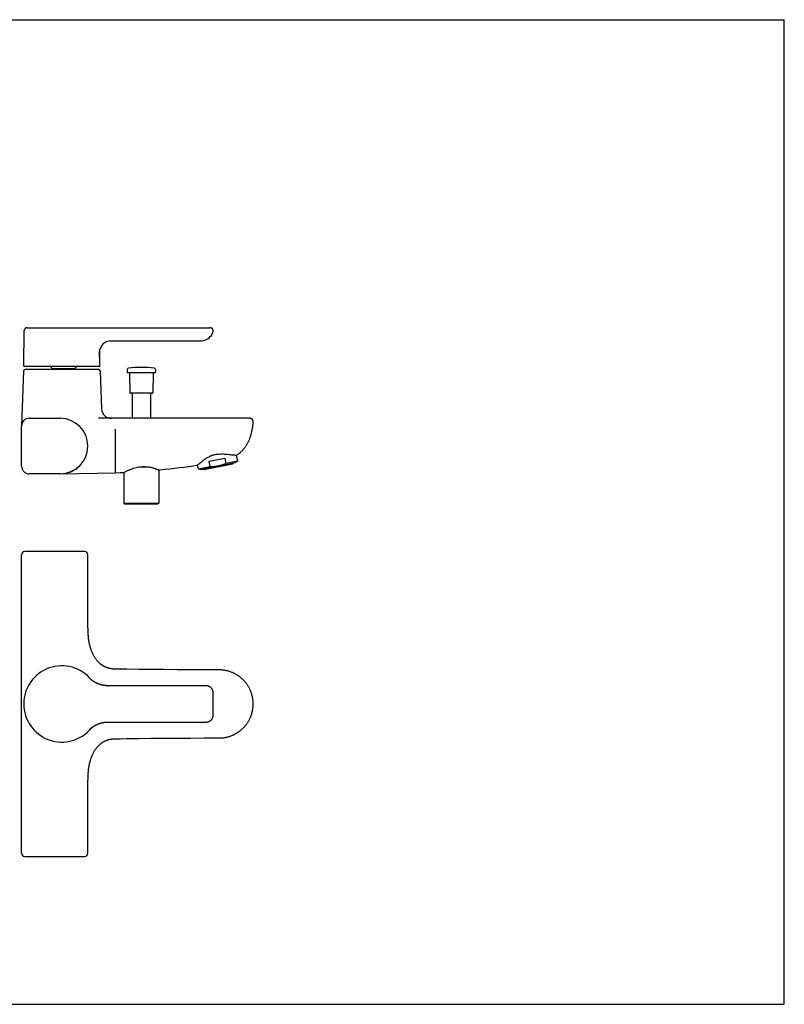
# Model space of a CAD drawing. Header units: millimetres. Extents: x 0 to 841, y 0 to 594.
# Tile 5 of 5: x 380 to 841, y 0 to 594. Entities that reach past the tile are written whole.
import ezdxf

# ---------------------------------------------------------------- set-up
doc = ezdxf.new("R2010")
doc.units = ezdxf.units.MM
doc.header["$LTSCALE"] = 46.255
doc.layers.get('0').update_dxf_attribs({"linetype": 'CONTINUOUS'})

msp = doc.modelspace()

# ---------------------------------------------------------------- linework, layer by layer
at = {"color": 7, "linetype": 'CONTINUOUS'}
for p, q in [((0, 594), (841, 594)), ((841, 0), (841, 594)), ((382.45, 385.08), (382.64, 406.22)), ((384.64, 408.2), (494.72, 408.2)), ((496.68, 405.82), (496.69, 405.86)), ((496.69, 405.86), (496.69, 405.87)), ((434.87, 400.2), (488.45, 400.2)), ((489.33, 400.23), (489.32, 400.23)), ((489.41, 400.23), (489.47, 400.24)), ((489.57, 400.25), (489.58, 400.25)), ((490.39, 400.36), (490.43, 400.37)), ((428.45, 385.08), (428.41, 389.02)), ((382.42, 382.25), (381.17, 349.27)), ((428.15, 384.77), (382.75, 384.77)), ((427.68, 383.02), (383.22, 383.02)), ((398.93, 384.77), (398.93, 384.46)), ((412.97, 383.47), (399.93, 383.47)), ((413.97, 384.77), (413.97, 384.46)), ((428.48, 382.25), (429.35, 359.29)), ((444.76, 382.94), (444.75, 381.43)), ((445.05, 381.12), (461.65, 381.12)), ((446.24, 380.83), (446.35, 368.92)), ((460.46, 380.83), (460.35, 368.92)), ((461.93, 382.94), (461.95, 381.43)), ((460.05, 368.62), (446.65, 368.62)), ((447.75, 368.62), (447.75, 353.52)), ((458.95, 368.62), (458.95, 353.52)), ((385.85, 353.52), (404.85, 353.52)), ((518.8, 353.52), (427.62, 353.52)), ((381.15, 324.72), (381.15, 348.82)), ((381.16, 349.24), (381.16, 349.2)), ((381.16, 349.2), (381.16, 349.14)), ((381.16, 349.14), (381.16, 349.12)), ((437.65, 346.9), (437.65, 326.72)), ((489.1, 322.67), (510.21, 326.77)), ((494.2, 327.63), (503.62, 329.46)), ((494.81, 324.51), (494.2, 327.63)), ((503.62, 329.46), (504.23, 326.34)), ((511.3, 327.71), (504.23, 326.34)), ((511.3, 327.71), (510.21, 326.77)), ((510.6, 331.28), (511.3, 327.71)), ((410.09, 321.02), (410.21, 321.06)), ((412.68, 322.17), (412.76, 322.21)), ((412.76, 322.21), (412.83, 322.25)), ((412.83, 322.25), (412.9, 322.29)), ((412.9, 322.29), (412.9, 322.29)), ((414.06, 323.09), (414.59, 323.1)), ((442.87, 320.87), (442.91, 320.89)), ((442.87, 320.87), (442.87, 302.42)), ((451.89, 324.22), (457.87, 324.22)), ((463.83, 322.42), (463.83, 302.42)), ((487.74, 323.14), (487.3, 325.38)), ((487.74, 323.14), (494.81, 324.51)), ((487.74, 323.14), (489.1, 322.67)), ((490.82, 323), (490.86, 322.8)), ((491.09, 322.65), (508.37, 326)), ((508.53, 326.24), (508.49, 326.43)), ((404.4, 320.02), (385.85, 320.02)), ((404.95, 320.03), (437.65, 320.62)), ((442.87, 302.42), (463.83, 302.42)), ((442.87, 302.42), (443.37, 301.92)), ((443.37, 301.92), (463.33, 301.92)), ((463.83, 302.42), (463.33, 301.92)), ((381.15, 91.21), (381.15, 271.21)), ((419.15, 273.21), (383.15, 273.21)), ((421.15, 234.21), (421.15, 271.21)), ((421.15, 233.42), (421.15, 234.21)), ((421.15, 232.63), (421.15, 233.42)), ((421.16, 231.86), (421.15, 232.63)), ((434.99, 202.44), (434.88, 202.46)), ((435.09, 202.42), (434.99, 202.44)), ((435.19, 202.41), (435.09, 202.42)), ((435.29, 202.39), (435.19, 202.41)), ((435.39, 202.38), (435.29, 202.39)), ((435.49, 202.36), (435.39, 202.38)), ((435.58, 202.35), (435.49, 202.36)), ((435.67, 202.34), (435.58, 202.35)), ((435.76, 202.33), (435.67, 202.34)), ((435.85, 202.32), (435.76, 202.33)), ((435.94, 202.31), (435.85, 202.32)), ((436.02, 202.31), (435.94, 202.31)), ((436.11, 202.3), (436.02, 202.31)), ((436.19, 202.29), (436.11, 202.3)), ((436.27, 202.28), (436.19, 202.29)), ((436.36, 202.28), (436.27, 202.28)), ((436.44, 202.27), (436.36, 202.28)), ((436.56, 202.26), (436.44, 202.27)), ((436.68, 202.26), (436.56, 202.26)), ((436.79, 202.25), (436.68, 202.26)), ((436.91, 202.24), (436.79, 202.25)), ((437.02, 202.24), (436.91, 202.24)), ((437.13, 202.24), (437.02, 202.24)), ((437.24, 202.23), (437.13, 202.24)), ((437.37, 202.23), (437.24, 202.23)), ((437.51, 202.22), (437.37, 202.23)), ((437.65, 202.22), (437.51, 202.22)), ((444.6, 202.12), (437.65, 202.22)), ((440.2, 202.18), (439.26, 202.2)), ((441.04, 202.17), (440.2, 202.18)), ((441.6, 202.16), (441.04, 202.17)), ((441.73, 202.16), (441.6, 202.16)), ((422.5, 196.42), (422.49, 196.43)), ((422.52, 196.41), (422.5, 196.42)), ((422.54, 196.38), (422.52, 196.41)), ((422.56, 196.36), (422.54, 196.38)), ((422.6, 196.33), (422.56, 196.36)), ((422.64, 196.29), (422.6, 196.33)), ((422.69, 196.24), (422.64, 196.29)), ((422.74, 196.19), (422.69, 196.24)), ((422.79, 196.15), (422.74, 196.19)), ((422.83, 196.11), (422.79, 196.15)), ((422.88, 196.06), (422.83, 196.11)), ((422.93, 196.02), (422.88, 196.06)), ((422.98, 195.97), (422.93, 196.02)), ((423.03, 195.93), (422.98, 195.97)), ((423.08, 195.89), (423.03, 195.93)), ((423.13, 195.84), (423.08, 195.89)), ((423.18, 195.8), (423.13, 195.84)), ((423.23, 195.75), (423.18, 195.8)), ((423.29, 195.7), (423.23, 195.75)), ((423.36, 195.65), (423.29, 195.7)), ((423.42, 195.59), (423.36, 195.65)), ((423.5, 195.54), (423.42, 195.59)), ((423.57, 195.48), (423.5, 195.54)), ((423.65, 195.41), (423.57, 195.48)), ((423.73, 195.35), (423.65, 195.41)), ((423.81, 195.29), (423.73, 195.35)), ((423.89, 195.22), (423.81, 195.29)), ((423.98, 195.16), (423.89, 195.22)), ((424.07, 195.09), (423.98, 195.16)), ((424.16, 195.03), (424.07, 195.09)), ((424.26, 194.96), (424.16, 195.03)), ((424.35, 194.89), (424.26, 194.96)), ((424.45, 194.82), (424.35, 194.89)), ((424.55, 194.76), (424.45, 194.82)), ((424.66, 194.69), (424.55, 194.76)), ((424.76, 194.62), (424.66, 194.69)), ((424.87, 194.55), (424.76, 194.62)), ((492.16, 192.21), (432.9, 192.21)), ((422.8, 166.29), (422.84, 166.33)), ((422.84, 166.33), (422.89, 166.37)), ((422.89, 166.37), (422.94, 166.42)), ((422.94, 166.42), (422.98, 166.46)), ((422.98, 166.46), (423.05, 166.52)), ((423.05, 166.52), (423.09, 166.56)), ((423.09, 166.56), (423.15, 166.6)), ((423.15, 166.6), (423.2, 166.65)), ((423.2, 166.65), (423.27, 166.7)), ((423.27, 166.7), (423.33, 166.76)), ((423.33, 166.76), (423.4, 166.82)), ((423.4, 166.82), (423.47, 166.88)), ((423.47, 166.88), (423.55, 166.94)), ((423.55, 166.94), (423.63, 167)), ((423.63, 167), (423.72, 167.07)), ((423.72, 167.07), (423.8, 167.13)), ((423.8, 167.13), (423.89, 167.2)), ((423.89, 167.2), (423.99, 167.27)), ((423.99, 167.27), (424.09, 167.35)), ((432.9, 170.21), (492.16, 170.21)), ((422.49, 166), (422.5, 166.01)), ((422.49, 165.99), (422.49, 166)), ((422.5, 166.01), (422.52, 166.03)), ((422.52, 166.03), (422.55, 166.05)), ((422.55, 166.05), (422.58, 166.08)), ((422.58, 166.08), (422.61, 166.11)), ((422.61, 166.11), (422.65, 166.16)), ((422.65, 166.16), (422.7, 166.2)), ((422.7, 166.2), (422.75, 166.25)), ((422.75, 166.25), (422.8, 166.29)), ((434.77, 159.95), (434.89, 159.97)), ((434.89, 159.97), (435, 159.99)), ((435, 159.99), (435.11, 160.01)), ((435.11, 160.01), (435.21, 160.03)), ((435.21, 160.03), (435.32, 160.04)), ((435.32, 160.04), (435.42, 160.05)), ((435.42, 160.05), (435.51, 160.07)), ((435.51, 160.07), (435.61, 160.08)), ((435.61, 160.08), (435.7, 160.09)), ((435.7, 160.09), (435.78, 160.1)), ((435.78, 160.1), (435.87, 160.11)), ((435.87, 160.11), (435.95, 160.12)), ((435.95, 160.12), (436.03, 160.12)), ((436.03, 160.12), (436.11, 160.13)), ((436.11, 160.13), (436.19, 160.14)), ((436.19, 160.14), (436.31, 160.15)), ((436.31, 160.15), (436.42, 160.16)), ((436.42, 160.16), (436.53, 160.16)), ((436.53, 160.16), (436.63, 160.17)), ((436.63, 160.17), (436.74, 160.18)), ((436.74, 160.18), (436.84, 160.18)), ((436.84, 160.18), (436.95, 160.19)), ((436.95, 160.19), (437.05, 160.19)), ((437.05, 160.19), (437.18, 160.19)), ((437.18, 160.19), (437.31, 160.2)), ((437.31, 160.2), (437.44, 160.2)), ((437.44, 160.2), (437.57, 160.21)), ((437.57, 160.21), (437.65, 160.21)), ((437.65, 160.21), (441.73, 160.27)), ((437.65, 160.21), (438.75, 160.23)), ((438.75, 160.23), (439.75, 160.24)), ((439.75, 160.24), (440.63, 160.25)), ((421.15, 129), (421.15, 129.8)), ((421.15, 128.21), (421.15, 129)), ((421.15, 91.21), (421.15, 128.21)), ((383.15, 89.21), (419.15, 89.21)), ((0, 0), (841, 0))]:
    msp.add_line(p, q, dxfattribs=at)
for points in [[(384.64, 408.2), (384.59, 408.2), (384.52, 408.2), (384.46, 408.19), (384.39, 408.19), (384.33, 408.18), (384.26, 408.17), (384.2, 408.15), (384.13, 408.14), (384.07, 408.12), (384.01, 408.1), (383.95, 408.08), (383.88, 408.06), (383.82, 408.03), (383.76, 408), (383.7, 407.97), (383.65, 407.94), (383.59, 407.91), (383.54, 407.87), (383.48, 407.84), (383.43, 407.8), (383.38, 407.76), (383.33, 407.71), (383.28, 407.67), (383.23, 407.62), (383.18, 407.58), (383.14, 407.53), (383.1, 407.48), (383.05, 407.43), (383.02, 407.38), (382.98, 407.32), (382.94, 407.27), (382.91, 407.21), (382.88, 407.15), (382.85, 407.09), (382.82, 407.04), (382.79, 406.97), (382.77, 406.91), (382.74, 406.85), (382.72, 406.79), (382.71, 406.73), (382.69, 406.66), (382.68, 406.6), (382.66, 406.53), (382.65, 406.47), (382.65, 406.4), (382.64, 406.34), (382.64, 406.27), (382.64, 406.22)], [(496.69, 405.87), (496.7, 405.93), (496.71, 405.99), (496.71, 406.06), (496.71, 406.12), (496.72, 406.19), (496.72, 406.25), (496.71, 406.32), (496.71, 406.38), (496.7, 406.45), (496.69, 406.51), (496.68, 406.58), (496.67, 406.64), (496.65, 406.7), (496.64, 406.77), (496.62, 406.83), (496.59, 406.89), (496.57, 406.95), (496.55, 407.01), (496.52, 407.07), (496.49, 407.13), (496.46, 407.19), (496.42, 407.24), (496.39, 407.3), (496.35, 407.35), (496.31, 407.41), (496.27, 407.46), (496.23, 407.51), (496.19, 407.56), (496.14, 407.6), (496.1, 407.65), (496.05, 407.69), (496, 407.74), (495.95, 407.78), (495.9, 407.82), (495.85, 407.85), (495.79, 407.89), (495.74, 407.92), (495.68, 407.96), (495.62, 407.99), (495.56, 408.02), (495.5, 408.04), (495.44, 408.07), (495.38, 408.09), (495.32, 408.11), (495.26, 408.13), (495.19, 408.15), (495.13, 408.16), (495.07, 408.17), (495, 408.18), (494.94, 408.19), (494.87, 408.2), (494.81, 408.2), (494.74, 408.2), (494.72, 408.2)], [(489.33, 400.23), (489.41, 400.23), (489.49, 400.24), (489.57, 400.25)], [(490.26, 400.33), (490.31, 400.34), (490.38, 400.36), (490.45, 400.37), (490.52, 400.38)], [(510.86, 331.26), (511.11, 331.43), (511.42, 331.64), (511.71, 331.85), (512, 332.07), (512.29, 332.28), (512.56, 332.51), (512.83, 332.73), (513.1, 332.97), (513.36, 333.2), (513.61, 333.44), (513.86, 333.68), (514.11, 333.93), (514.35, 334.19), (514.59, 334.45), (514.83, 334.71), (515.06, 334.99), (515.29, 335.26), (515.51, 335.55), (515.73, 335.84), (515.95, 336.14), (516.17, 336.45), (516.38, 336.76), (516.59, 337.08), (516.8, 337.41), (517, 337.75), (517.2, 338.1), (517.4, 338.46), (517.6, 338.83), (517.79, 339.2), (517.98, 339.59), (518.16, 339.98), (518.34, 340.39), (518.52, 340.81), (518.69, 341.23), (518.86, 341.67), (519.02, 342.11), (519.18, 342.56), (519.33, 343.02), (519.47, 343.48), (519.61, 343.95), (519.74, 344.43), (519.86, 344.92), (519.98, 345.41), (520.09, 345.91), (520.2, 346.42), (520.29, 346.94), (520.38, 347.47), (520.47, 348), (520.54, 348.55), (520.61, 349.11), (520.67, 349.67), (520.72, 350.25), (520.76, 350.84), (520.8, 351.42)], [(520.8, 351.42), (520.8, 351.47), (520.8, 351.53), (520.8, 351.6), (520.79, 351.66), (520.79, 351.73), (520.78, 351.79), (520.77, 351.86), (520.76, 351.92), (520.75, 351.98), (520.73, 352.05), (520.71, 352.11), (520.69, 352.17), (520.67, 352.23), (520.64, 352.29), (520.62, 352.35), (520.59, 352.41), (520.56, 352.47), (520.53, 352.53), (520.49, 352.58), (520.46, 352.64), (520.42, 352.69), (520.38, 352.74), (520.34, 352.8), (520.3, 352.84), (520.26, 352.89), (520.21, 352.94), (520.16, 352.99), (520.12, 353.03), (520.07, 353.07), (520.01, 353.11), (519.96, 353.15), (519.91, 353.19), (519.85, 353.22), (519.8, 353.26), (519.74, 353.29), (519.68, 353.32), (519.62, 353.35), (519.56, 353.37), (519.5, 353.4), (519.44, 353.42), (519.38, 353.44), (519.32, 353.46), (519.25, 353.47), (519.19, 353.48), (519.12, 353.5), (519.06, 353.51), (518.99, 353.51), (518.93, 353.52), (518.86, 353.52), (518.8, 353.52)], [(410.21, 321.06), (410.29, 321.09), (410.38, 321.13), (410.49, 321.16), (410.6, 321.21), (410.72, 321.25), (410.84, 321.3), (410.98, 321.36), (411.12, 321.42), (411.27, 321.48), (411.43, 321.55), (411.59, 321.63), (411.75, 321.7), (411.92, 321.78), (412.09, 321.87), (412.26, 321.95), (412.42, 322.03), (412.58, 322.11)], [(412.58, 322.11), (412.6, 322.13), (412.68, 322.17)], [(437.65, 320.62), (440.71, 320.76), (442.87, 320.87)], [(463.83, 322.42), (464.73, 322.5), (467.65, 322.8), (470.57, 323.1), (473.46, 323.43), (476.35, 323.77), (479.22, 324.13), (482.07, 324.5), (484.91, 324.89), (487.08, 325.21)], [(421.68, 219.92), (421.65, 220.13), (421.62, 220.34), (421.6, 220.54), (421.57, 220.74), (421.55, 220.93), (421.53, 221.13), (421.51, 221.32), (421.49, 221.5), (421.47, 221.7), (421.46, 221.89), (421.44, 222.08), (421.43, 222.28), (421.41, 222.49), (421.4, 222.69), (421.38, 222.91), (421.37, 223.13), (421.36, 223.35), (421.34, 223.59), (421.33, 223.83), (421.32, 224.07), (421.31, 224.33), (421.3, 224.59), (421.28, 224.86), (421.27, 225.14), (421.26, 225.43), (421.25, 225.72), (421.24, 226.02), (421.24, 226.32), (421.23, 226.63), (421.22, 226.94), (421.21, 227.26), (421.21, 227.59), (421.2, 227.92), (421.19, 228.25), (421.19, 228.59), (421.18, 228.93), (421.18, 229.28), (421.17, 229.64), (421.17, 229.99), (421.17, 230.36), (421.16, 230.73), (421.16, 231.1), (421.16, 231.47), (421.16, 231.86)], [(422.07, 217.79), (422.02, 218), (421.98, 218.22), (421.94, 218.44), (421.89, 218.66), (421.85, 218.88), (421.82, 219.1), (421.78, 219.31), (421.74, 219.52), (421.71, 219.73), (421.68, 219.92)], [(434.88, 202.46), (434.77, 202.48), (434.71, 202.49), (434.65, 202.5), (434.59, 202.51), (434.53, 202.52), (434.46, 202.53), (434.4, 202.55), (434.33, 202.56), (434.27, 202.58), (434.2, 202.59), (434.13, 202.61), (434.06, 202.62), (433.98, 202.64), (433.91, 202.66), (433.84, 202.68), (433.76, 202.7), (433.68, 202.72), (433.6, 202.74), (433.52, 202.76), (433.44, 202.79), (433.35, 202.81), (433.27, 202.84), (433.18, 202.87), (433.09, 202.89), (433, 202.92), (432.9, 202.96), (432.81, 202.99), (432.71, 203.02), (432.61, 203.06), (432.51, 203.1), (432.41, 203.14), (432.3, 203.18), (432.2, 203.22), (432.09, 203.27), (431.98, 203.31), (431.86, 203.36), (431.75, 203.41), (431.63, 203.47), (431.51, 203.53), (431.39, 203.59), (431.26, 203.65), (431.13, 203.71), (431, 203.78), (430.87, 203.86), (430.73, 203.93), (430.59, 204.01), (430.45, 204.1), (430.3, 204.19), (430.15, 204.28), (430, 204.38), (429.84, 204.49), (429.68, 204.6), (429.52, 204.71), (429.35, 204.84), (429.18, 204.96), (429, 205.1), (428.82, 205.24), (428.64, 205.39), (428.46, 205.55), (428.27, 205.72), (428.08, 205.89), (427.89, 206.07), (427.69, 206.27), (427.5, 206.46), (427.3, 206.67), (427.1, 206.89), (426.9, 207.11), (426.7, 207.35), (426.5, 207.59), (426.3, 207.85), (426.1, 208.11), (425.91, 208.38), (425.71, 208.66), (425.52, 208.95), (425.34, 209.24), (425.15, 209.53), (424.97, 209.84), (424.79, 210.17), (424.6, 210.5), (424.42, 210.85), (424.25, 211.21), (424.08, 211.57), (423.91, 211.94), (423.76, 212.3), (423.61, 212.65), (423.47, 213), (423.35, 213.34), (423.22, 213.67), (423.11, 214), (423, 214.31), (422.9, 214.62), (422.81, 214.93), (422.72, 215.22), (422.63, 215.51), (422.56, 215.79), (422.48, 216.06), (422.41, 216.33), (422.34, 216.59), (422.28, 216.84), (422.22, 217.09), (422.17, 217.33), (422.11, 217.57), (422.07, 217.79)], [(439.01, 202.2), (437.93, 202.22), (437.65, 202.22)], [(500.24, 201.74), (491.56, 201.75), (483.12, 201.78), (474.92, 201.83), (466.97, 201.89), (459.26, 201.95), (451.8, 202.03), (444.6, 202.12)], [(513.1, 197.25), (512.82, 197.47), (512.52, 197.7), (512.22, 197.92), (511.91, 198.13), (511.6, 198.34), (511.28, 198.55), (510.97, 198.75), (510.64, 198.94), (510.32, 199.13), (509.99, 199.31), (509.65, 199.48), (509.32, 199.65), (508.98, 199.82), (508.64, 199.97), (508.29, 200.12), (507.95, 200.26), (507.6, 200.4), (507.25, 200.53), (506.9, 200.66), (506.54, 200.77), (506.18, 200.88), (505.82, 200.99), (505.46, 201.08), (505.11, 201.17), (504.75, 201.26), (504.38, 201.34), (504.02, 201.41), (503.64, 201.47), (503.26, 201.53), (502.87, 201.58), (502.47, 201.63), (502.06, 201.67), (501.63, 201.7), (501.18, 201.72), (500.71, 201.73), (500.24, 201.74)], [(513.1, 165.18), (513.38, 165.41), (513.67, 165.65), (513.95, 165.89), (514.23, 166.15), (514.5, 166.4), (514.77, 166.67), (515.03, 166.93), (515.29, 167.21), (515.54, 167.48), (515.79, 167.77), (516.03, 168.05), (516.27, 168.34), (516.5, 168.64), (516.73, 168.94), (516.95, 169.24), (517.17, 169.55), (517.38, 169.86), (517.58, 170.17), (517.78, 170.49), (517.97, 170.81), (518.16, 171.14), (518.34, 171.47), (518.52, 171.8), (518.69, 172.14), (518.85, 172.47), (519.01, 172.82), (519.16, 173.16), (519.3, 173.51), (519.44, 173.86), (519.57, 174.21), (519.7, 174.57), (519.81, 174.92), (519.93, 175.28), (520.03, 175.64), (520.13, 176.01), (520.22, 176.37), (520.31, 176.74), (520.38, 177.1), (520.46, 177.47), (520.52, 177.84), (520.58, 178.22), (520.63, 178.59), (520.68, 178.96), (520.71, 179.34), (520.74, 179.71), (520.77, 180.09), (520.79, 180.46), (520.8, 180.84), (520.8, 181.21), (520.8, 181.59), (520.79, 181.97), (520.77, 182.34), (520.74, 182.72), (520.71, 183.09), (520.68, 183.47), (520.63, 183.84), (520.58, 184.21), (520.52, 184.58), (520.46, 184.96), (520.38, 185.32), (520.31, 185.69), (520.22, 186.06), (520.13, 186.42), (520.03, 186.79), (519.92, 187.15), (519.81, 187.51), (519.69, 187.86), (519.57, 188.22), (519.44, 188.57), (519.3, 188.92), (519.16, 189.27), (519.01, 189.61), (518.85, 189.96), (518.69, 190.29), (518.52, 190.63), (518.34, 190.96), (518.16, 191.29), (517.97, 191.62), (517.78, 191.94), (517.58, 192.26), (517.38, 192.57), (517.17, 192.88), (516.95, 193.19), (516.73, 193.49), (516.5, 193.79), (516.27, 194.09), (516.03, 194.38), (515.79, 194.66), (515.54, 194.95), (515.29, 195.22), (515.03, 195.5), (514.76, 195.76), (514.5, 196.03), (514.22, 196.28), (513.95, 196.54), (513.67, 196.78), (513.38, 197.02), (513.1, 197.25)], [(432.44, 192.22), (432.32, 192.23), (432.2, 192.23), (432.08, 192.24), (431.96, 192.24), (431.84, 192.25), (431.73, 192.26), (431.61, 192.27), (431.5, 192.28), (431.39, 192.29), (431.27, 192.3), (431.16, 192.32), (431.05, 192.33), (430.94, 192.34), (430.84, 192.36), (430.73, 192.37), (430.62, 192.39), (430.52, 192.41), (430.41, 192.42), (430.31, 192.44), (430.21, 192.46), (430.1, 192.48), (430, 192.5), (429.9, 192.52), (429.8, 192.54), (429.71, 192.56), (429.61, 192.58), (429.51, 192.6), (429.42, 192.63), (429.32, 192.65), (429.23, 192.67), (429.14, 192.7), (429.05, 192.72), (428.96, 192.74), (428.87, 192.77), (428.78, 192.79), (428.69, 192.82), (428.6, 192.85), (428.51, 192.87), (428.43, 192.9), (428.34, 192.92), (428.26, 192.95), (428.18, 192.98), (428.09, 193.01), (428.01, 193.04), (427.93, 193.06), (427.85, 193.09), (427.77, 193.12), (427.69, 193.15), (427.61, 193.18), (427.53, 193.21), (427.46, 193.24), (427.38, 193.27), (427.3, 193.3), (427.23, 193.33), (427.15, 193.36), (427.08, 193.39), (427, 193.42), (426.93, 193.46), (426.86, 193.49), (426.78, 193.52), (426.71, 193.55), (426.64, 193.59), (426.57, 193.62), (426.5, 193.65), (426.43, 193.68), (426.36, 193.72), (426.29, 193.75), (426.23, 193.78), (426.16, 193.82), (426.09, 193.85), (426.02, 193.89), (425.96, 193.92), (425.89, 193.95), (425.83, 193.99), (425.77, 194.02), (425.7, 194.06), (425.64, 194.09), (425.58, 194.13), (425.51, 194.16), (425.45, 194.2), (425.39, 194.23), (425.33, 194.27), (425.27, 194.3), (425.21, 194.34), (425.16, 194.37), (425.1, 194.41), (425.04, 194.44), (424.98, 194.48), (424.93, 194.51), (424.87, 194.55)], [(432.68, 192.22), (432.56, 192.22), (432.44, 192.22)], [(432.9, 192.21), (432.8, 192.21), (432.68, 192.22)], [(493.83, 191.94), (493.73, 191.97), (493.62, 192.01), (493.51, 192.04), (493.39, 192.07), (493.27, 192.1), (493.15, 192.12), (493.03, 192.14), (492.91, 192.16), (492.78, 192.18), (492.66, 192.19), (492.53, 192.2), (492.4, 192.21), (492.27, 192.21), (492.16, 192.21)], [(496.71, 187.92), (496.71, 188.02), (496.71, 188.13), (496.7, 188.25), (496.69, 188.36), (496.67, 188.48), (496.66, 188.59), (496.64, 188.7), (496.61, 188.82), (496.59, 188.93), (496.56, 189.04), (496.53, 189.15), (496.49, 189.26), (496.45, 189.37), (496.41, 189.48), (496.37, 189.59), (496.32, 189.69), (496.27, 189.8), (496.22, 189.9), (496.16, 190), (496.11, 190.1), (496.05, 190.2), (495.98, 190.3), (495.92, 190.39), (495.85, 190.48), (495.78, 190.58), (495.7, 190.66), (495.63, 190.75), (495.55, 190.84), (495.47, 190.92), (495.39, 191), (495.3, 191.08), (495.21, 191.16), (495.12, 191.23), (495.03, 191.3), (494.94, 191.37), (494.85, 191.44), (494.75, 191.5), (494.65, 191.56), (494.55, 191.62), (494.45, 191.67), (494.35, 191.73), (494.24, 191.78), (494.14, 191.82), (494.03, 191.87), (493.92, 191.91), (493.83, 191.94)], [(496.71, 174.51), (496.71, 176.74), (496.72, 178.97), (496.72, 181.21), (496.72, 183.45), (496.71, 185.69), (496.71, 187.92)], [(493.83, 170.49), (493.92, 170.52), (494.03, 170.56), (494.14, 170.6), (494.24, 170.65), (494.35, 170.7), (494.45, 170.75), (494.55, 170.81), (494.65, 170.87), (494.75, 170.93), (494.84, 170.99), (494.94, 171.06), (495.03, 171.13), (495.12, 171.2), (495.21, 171.27), (495.3, 171.35), (495.38, 171.43), (495.47, 171.51), (495.55, 171.59), (495.63, 171.68), (495.7, 171.76), (495.78, 171.85), (495.85, 171.94), (495.91, 172.04), (495.98, 172.13), (496.04, 172.23), (496.11, 172.33), (496.16, 172.43), (496.22, 172.53), (496.27, 172.63), (496.32, 172.74), (496.37, 172.84), (496.41, 172.95), (496.45, 173.06), (496.49, 173.17), (496.53, 173.28), (496.56, 173.39), (496.59, 173.5), (496.61, 173.61), (496.64, 173.72), (496.66, 173.84), (496.67, 173.95), (496.69, 174.07), (496.7, 174.18), (496.71, 174.3), (496.71, 174.41), (496.71, 174.51)], [(424.09, 167.35), (424.19, 167.42), (424.24, 167.46), (424.3, 167.5), (424.35, 167.54), (424.41, 167.57), (424.47, 167.61), (424.53, 167.65), (424.58, 167.69), (424.65, 167.73), (424.71, 167.77), (424.77, 167.82), (424.84, 167.86), (424.9, 167.9), (424.97, 167.94), (425.04, 167.99), (425.11, 168.03), (425.18, 168.07), (425.26, 168.12), (425.33, 168.16), (425.41, 168.21), (425.49, 168.25), (425.57, 168.3), (425.65, 168.34), (425.73, 168.39), (425.81, 168.43), (425.9, 168.48), (425.98, 168.52), (426.07, 168.56), (426.15, 168.61), (426.24, 168.65), (426.33, 168.7), (426.42, 168.74), (426.51, 168.78), (426.6, 168.83), (426.7, 168.87), (426.79, 168.91), (426.89, 168.95), (426.98, 168.99), (427.08, 169.04), (427.18, 169.08), (427.28, 169.12), (427.38, 169.16), (427.48, 169.2), (427.58, 169.24), (427.68, 169.27), (427.78, 169.31), (427.89, 169.35), (428, 169.39), (428.1, 169.42), (428.21, 169.46), (428.32, 169.5), (428.43, 169.53), (428.54, 169.56), (428.65, 169.6), (428.77, 169.63), (428.88, 169.66), (429, 169.7), (429.11, 169.73), (429.23, 169.76), (429.35, 169.79), (429.47, 169.82), (429.59, 169.84), (429.71, 169.87), (429.84, 169.9), (429.96, 169.92), (430.09, 169.95), (430.21, 169.97), (430.34, 169.99), (430.47, 170.02), (430.61, 170.04), (430.74, 170.06), (430.87, 170.08), (431.01, 170.09), (431.15, 170.11), (431.29, 170.13), (431.43, 170.14), (431.57, 170.15), (431.72, 170.17), (431.86, 170.18), (432.01, 170.19), (432.16, 170.2), (432.31, 170.2), (432.46, 170.21), (432.62, 170.21), (432.77, 170.21), (432.9, 170.21)], [(492.16, 170.21), (492.27, 170.22), (492.4, 170.22), (492.53, 170.23), (492.66, 170.24), (492.78, 170.25), (492.91, 170.27), (493.03, 170.28), (493.15, 170.31), (493.27, 170.33), (493.39, 170.36), (493.51, 170.39), (493.62, 170.42), (493.73, 170.45), (493.83, 170.49)], [(437.65, 160.21), (444.5, 160.31), (451.64, 160.39), (459.06, 160.47), (466.75, 160.54), (474.71, 160.6), (482.95, 160.64), (491.46, 160.67), (500.24, 160.69)], [(500.24, 160.69), (500.71, 160.7), (501.18, 160.71), (501.63, 160.73), (502.06, 160.76), (502.47, 160.8), (502.87, 160.85), (503.26, 160.9), (503.64, 160.96), (504.02, 161.02), (504.38, 161.09), (504.75, 161.17), (505.11, 161.25), (505.46, 161.34), (505.82, 161.44), (506.18, 161.54), (506.54, 161.66), (506.9, 161.77), (507.25, 161.9), (507.6, 162.03), (507.95, 162.16), (508.29, 162.31), (508.64, 162.46), (508.98, 162.61), (509.32, 162.78), (509.65, 162.94), (509.99, 163.12), (510.32, 163.3), (510.64, 163.49), (510.97, 163.68), (511.29, 163.88), (511.6, 164.08), (511.91, 164.29), (512.22, 164.51), (512.52, 164.73), (512.82, 164.96), (513.1, 165.18)], [(422.07, 144.64), (422.11, 144.86), (422.17, 145.1), (422.22, 145.34), (422.28, 145.59), (422.35, 145.85), (422.41, 146.11), (422.48, 146.38), (422.56, 146.65), (422.64, 146.93), (422.72, 147.22), (422.81, 147.52), (422.91, 147.82), (423.01, 148.13), (423.12, 148.45), (423.23, 148.78), (423.35, 149.11), (423.49, 149.45), (423.62, 149.81), (423.77, 150.17), (423.93, 150.53), (424.1, 150.89), (424.27, 151.26), (424.44, 151.62), (424.63, 151.96), (424.81, 152.3), (424.99, 152.63), (425.18, 152.93), (425.36, 153.23), (425.55, 153.52), (425.74, 153.81), (425.93, 154.08), (426.13, 154.36), (426.33, 154.62), (426.54, 154.88), (426.74, 155.12), (426.94, 155.36), (427.14, 155.59), (427.35, 155.81), (427.55, 156.02), (427.75, 156.22), (427.94, 156.41), (428.14, 156.59), (428.33, 156.77), (428.52, 156.93), (428.71, 157.09), (428.89, 157.24), (429.07, 157.38), (429.25, 157.52), (429.42, 157.65), (429.59, 157.77), (429.76, 157.89), (429.92, 158), (430.08, 158.1), (430.23, 158.2), (430.39, 158.29), (430.53, 158.38), (430.68, 158.46), (430.82, 158.54), (430.95, 158.62), (431.09, 158.69), (431.22, 158.76), (431.35, 158.82), (431.47, 158.88), (431.6, 158.94), (431.72, 159), (431.83, 159.05), (431.95, 159.1), (432.06, 159.15), (432.18, 159.2), (432.29, 159.24), (432.39, 159.29), (432.5, 159.33), (432.6, 159.37), (432.7, 159.4), (432.8, 159.44), (432.9, 159.47), (432.99, 159.5), (433.09, 159.53), (433.18, 159.56), (433.27, 159.59), (433.35, 159.62), (433.44, 159.64), (433.52, 159.67), (433.6, 159.69), (433.68, 159.71), (433.76, 159.73), (433.84, 159.75), (433.91, 159.77), (433.99, 159.79), (434.06, 159.81), (434.13, 159.82), (434.2, 159.84), (434.27, 159.85), (434.33, 159.87), (434.4, 159.88), (434.46, 159.9), (434.53, 159.91), (434.59, 159.92), (434.65, 159.93), (434.71, 159.94), (434.77, 159.95)], [(421.68, 142.51), (421.71, 142.7), (421.74, 142.91), (421.78, 143.12), (421.82, 143.33), (421.85, 143.55), (421.89, 143.77), (421.94, 143.99), (421.98, 144.21), (422.02, 144.43), (422.07, 144.64)], [(421.15, 129.8), (421.16, 130.57), (421.16, 130.95), (421.16, 131.33), (421.16, 131.7), (421.17, 132.07), (421.17, 132.43), (421.17, 132.79), (421.18, 133.15), (421.18, 133.5), (421.19, 133.84), (421.19, 134.18), (421.2, 134.51), (421.21, 134.84), (421.21, 135.17), (421.22, 135.49), (421.23, 135.8), (421.24, 136.11), (421.24, 136.41), (421.25, 136.71), (421.26, 137), (421.27, 137.29), (421.28, 137.57), (421.3, 137.84), (421.31, 138.1), (421.32, 138.35), (421.33, 138.6), (421.34, 138.84), (421.36, 139.08), (421.37, 139.3), (421.38, 139.52), (421.4, 139.74), (421.41, 139.94), (421.43, 140.15), (421.44, 140.35), (421.46, 140.54), (421.47, 140.73), (421.49, 140.92), (421.51, 141.11), (421.53, 141.3), (421.55, 141.49), (421.57, 141.69), (421.6, 141.89), (421.62, 142.09), (421.65, 142.3), (421.68, 142.51)]]:
    msp.add_lwpolyline(points, dxfattribs=at)
for centre, radius, start, end in [((488.83, 408.71), 8.5, 275.08761, 329.54391), ((492.45, 406.59), 4.3, 329.54391, 349.72319), ((434.87, 393.7), 6.5, 90, 163.7398), ((488.45, 415.2), 15, 270, 273.34732), ((378.72, 392.27), 49.66, 357.05153, 2.72919), ((383.22, 382.22), 0.8, 90, 177.82314), ((382.75, 385.07), 0.3, 179.5, 270), ((399.93, 384.47), 1, 181, 270), ((412.97, 384.47), 1, 270, 359), ((427.68, 382.22), 0.8, 2.17686, 90), ((428.15, 385.07), 0.3, 270, 0.5), ((445.05, 381.42), 0.3, 179.5, 270), ((445.56, 382.93), 0.8, 97.55571, 179.5), ((453.35, 324.24), 60, 82.44429, 97.55571), ((445.94, 380.82), 0.3, 0.5, 90), ((460.75, 380.82), 0.3, 90, 179.5), ((461.13, 382.93), 0.8, 0.5, 82.44429), ((461.65, 381.42), 0.3, 270, 0.5), ((446.65, 368.92), 0.3, 180.5, 270), ((460.05, 368.92), 0.3, 270, 359.5), ((435.35, 359.52), 6, 182.17686, 270), ((385.85, 348.82), 4.7, 90, 180), ((404.4, 336.77), 16.75, 270, 90), ((375.17, 349.5), 6, 356.38031, 357.82314), ((385.85, 324.72), 4.7, 180, 270), ((491.06, 322.84), 0.2, 191, 281), ((508.33, 326.2), 0.2, 281, 11), ((383.15, 271.21), 2, 90, 180), ((419.15, 271.21), 2, 0, 90), ((405.45, 181.21), 23, 38.92843, 321.07163), ((432.9, 207.22), 15, 267.79441, 269.99854), ((383.15, 91.21), 2, 180, 270), ((419.15, 91.21), 2, 270, 360)]:
    msp.add_arc(centre, radius, start, end, dxfattribs=at)
for points, knots in [([(428.41, 389.02), (428.39, 389.16), (428.32, 389.66), (428.21, 390.69), (428.14, 392.11), (428.15, 393.16), (428.18, 393.69)], [0, 0, 0, 0, 0.087814, 0.327705, 0.659158, 1, 1, 1, 1]), ([(428.18, 393.69), (428.19, 393.82), (428.21, 394.08), (428.27, 394.38), (428.32, 394.6), (428.36, 394.76), (428.4, 394.9), (428.44, 395.02), (428.48, 395.13), (428.51, 395.23), (428.54, 395.31), (428.56, 395.36), (428.58, 395.39), (428.59, 395.42), (428.6, 395.45), (428.61, 395.47), (428.62, 395.49), (428.62, 395.5), (428.62, 395.5), (428.63, 395.51), (428.63, 395.51), (428.63, 395.52), (428.63, 395.52), (428.63, 395.52), (428.63, 395.52), (428.63, 395.52), (428.63, 395.52), (428.63, 395.52)], [0, 0, 0, 0, 0.20975, 0.401429, 0.48955, 0.57203, 0.648497, 0.718565, 0.781829, 0.837869, 0.886254, 0.907444, 0.926563, 0.943563, 0.958398, 0.971027, 0.981414, 0.985756, 0.989526, 0.992721, 0.995338, 0.997377, 0.998834, 0.999344, 0.999708, 0.999927, 1, 1, 1, 1]), ([(437.65, 326.72), (437.65, 326.48), (437.65, 326.02), (437.64, 325.33), (437.64, 324.69), (437.65, 324.08), (437.65, 323.52), (437.66, 323.01), (437.66, 322.55), (437.65, 322.13), (437.64, 321.77), (437.64, 321.5), (437.64, 321.31), (437.64, 321.19), (437.65, 321.08), (437.65, 320.98), (437.65, 320.9), (437.65, 320.82), (437.65, 320.77), (437.65, 320.73), (437.65, 320.71), (437.65, 320.69), (437.65, 320.67), (437.65, 320.66), (437.65, 320.65), (437.65, 320.64), (437.65, 320.63), (437.65, 320.63), (437.65, 320.63), (437.65, 320.62), (437.65, 320.62), (437.65, 320.62), (437.65, 320.62)], [0, 0, 0, 0, 0.117907, 0.230076, 0.335968, 0.435072, 0.52693, 0.611135, 0.687345, 0.755297, 0.814801, 0.865749, 0.88801, 0.908143, 0.926166, 0.942107, 0.956002, 0.967892, 0.977829, 0.982082, 0.985867, 0.989191, 0.992062, 0.994484, 0.996464, 0.998005, 0.998613, 0.99911, 0.999499, 0.999777, 0.999944, 1, 1, 1, 1]), ([(487.08, 325.21), (487.14, 325.25), (487.37, 325.44), (487.86, 325.85), (488.65, 326.51), (489.7, 327.37), (490.98, 328.36), (492.48, 329.41), (493.9, 330.24), (494.97, 330.76), (495.63, 331.03), (495.96, 331.16), (496.13, 331.22)], [0, 0, 0, 0, 0.020358, 0.080431, 0.17652, 0.302794, 0.453134, 0.622231, 0.805771, 0.901805, 0.950669, 1, 1, 1, 1]), ([(496.13, 331.22), (496.29, 331.28), (496.62, 331.39), (497.29, 331.59), (498.15, 331.78), (499.19, 331.93), (499.89, 331.98), (500.24, 331.99)], [0, 0, 0, 0, 0.124029, 0.248784, 0.499558, 0.750565, 1, 1, 1, 1]), ([(500.24, 331.99), (500.94, 332.03), (502.32, 332.04), (504.31, 331.93), (506.11, 331.77), (507.69, 331.6), (508.98, 331.45), (509.94, 331.35), (510.53, 331.29), (510.8, 331.27), (510.86, 331.26)], [0, 0, 0, 0, 0.199153, 0.387209, 0.558961, 0.709156, 0.832551, 0.924372, 0.980921, 1, 1, 1, 1]), ([(442.91, 320.89), (443.21, 321.04), (443.8, 321.33), (444.76, 321.79), (445.84, 322.29), (447.12, 322.84), (448.58, 323.39), (450.18, 323.88), (451.31, 324.12), (451.89, 324.22)], [0, 0, 0, 0, 0.105178, 0.205258, 0.330929, 0.477364, 0.640259, 0.815764, 1, 1, 1, 1]), ([(451.89, 324.22), (452.4, 324.28), (453.41, 324.36), (454.92, 324.4), (456.41, 324.35), (457.39, 324.27), (457.87, 324.22)], [0, 0, 0, 0, 0.254364, 0.507348, 0.756691, 1, 1, 1, 1]), ([(457.87, 324.22), (458.3, 324.15), (459.12, 323.98), (460.1, 323.72), (460.82, 323.5), (461.31, 323.34), (461.77, 323.19), (462.18, 323.04), (462.55, 322.9), (462.88, 322.78), (463.12, 322.69), (463.29, 322.62), (463.4, 322.58), (463.5, 322.54), (463.58, 322.51), (463.66, 322.48), (463.71, 322.46), (463.74, 322.45), (463.77, 322.44), (463.78, 322.43), (463.8, 322.43), (463.81, 322.42), (463.82, 322.42), (463.82, 322.42), (463.82, 322.42), (463.83, 322.42), (463.83, 322.42), (463.83, 322.42)], [0, 0, 0, 0, 0.20907, 0.400981, 0.489465, 0.572391, 0.64931, 0.719759, 0.783269, 0.839377, 0.887644, 0.908712, 0.927675, 0.944497, 0.959141, 0.971579, 0.981786, 0.986048, 0.989745, 0.992875, 0.995439, 0.997434, 0.998859, 0.999358, 0.999715, 0.999929, 1, 1, 1, 1]), ([(494.81, 324.51), (495.62, 324.48), (496.83, 324.5), (498.44, 324.65), (499.23, 324.78), (499.63, 324.86)], [0, 0, 0, 0, 0.499926, 0.749965, 1, 1, 1, 1]), ([(499.63, 324.86), (500.02, 324.94), (500.81, 325.11), (502.36, 325.57), (503.49, 326.01), (504.23, 326.34)], [0, 0, 0, 0, 0.250035, 0.500074, 1, 1, 1, 1])]:
    msp.add_open_spline(points, degree=3, knots=knots, dxfattribs=at)

doc.saveas('drawing.dxf')
